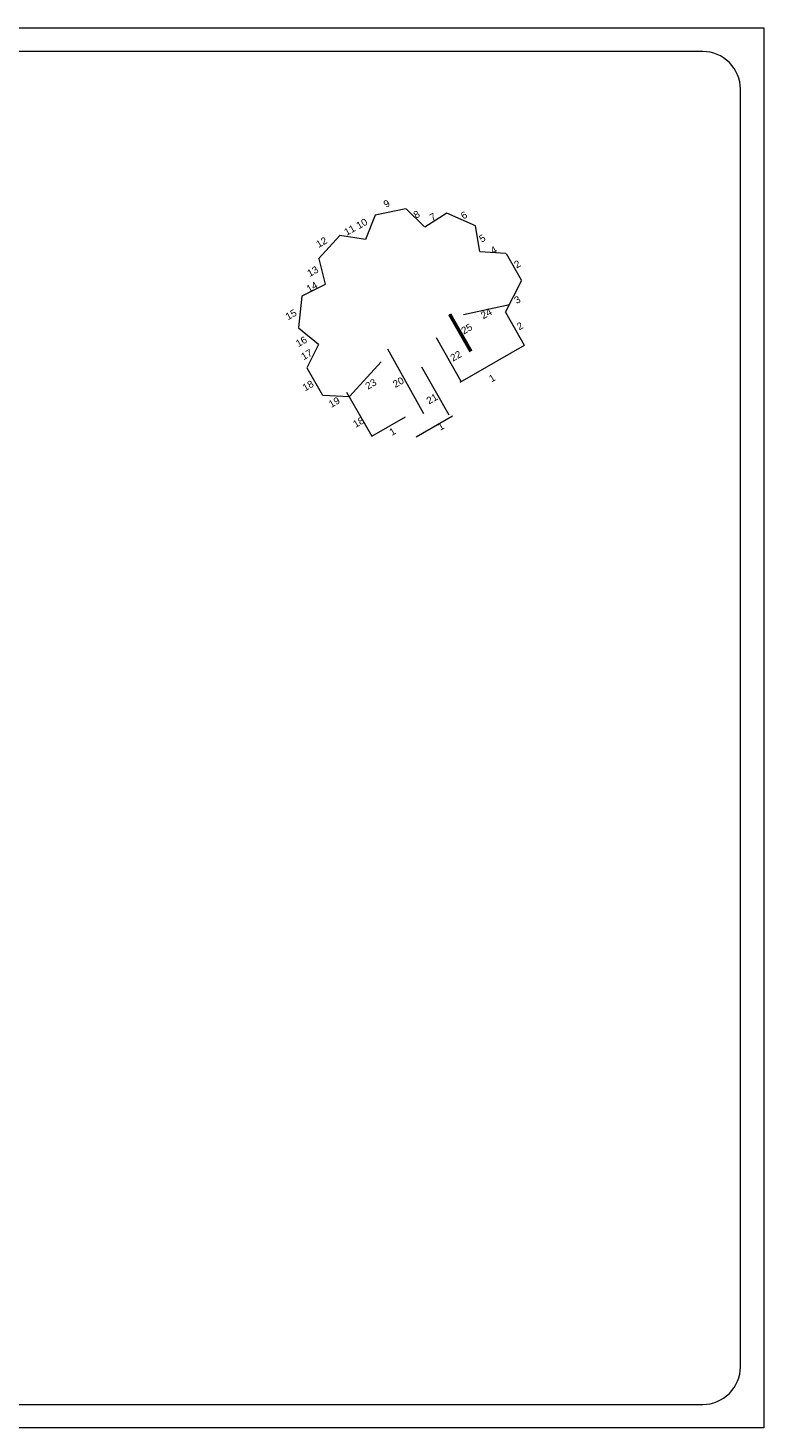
# Model space of a CAD drawing. Extents: x 1304067 to 1304684, y 94 to 123.
# Tile 57 of 57: x 1304669 to 1304684, y 94 to 123. Entities that reach past the tile are written whole.
import ezdxf
from ezdxf.enums import TextEntityAlignment as Align

# ---------------------------------------------------------------- set-up
doc = ezdxf.new("R2010")
doc.units = 0
doc.header["$LTSCALE"] = 0.1
doc.layers.get('0').update_dxf_attribs({"lineweight": 9})
for name, color, linetype, lineweight in [('0_Cadre', 7, 'Continuous', 9), ('_Vue Façade', 240, 'Continuous', 9), ('Bâti_Ligne', 7, 'Continuous', 9), ('Mur façade', 7, 'Continuous', 9)]:
    doc.layers.add(name, color=color, linetype=linetype, lineweight=lineweight)
doc.styles.add('ARIAL', font='arial.ttf')

# ---------------------------------------------------------------- blocks, each defined once
blk = doc.blocks.new('croquis')
at = {"flags": 128}
for points in [[(0.34, 12.73), (-3.99, 11.82)], [(2.96, 10.16), (0.37, 12.73)], [(6.12, 12.11), (3.01, 10.14)], [(10.18, 10.3), (6.13, 12.11)], [(-4, 11.81), (-5.36, 8.37)], [(10.78, 6.67), (10.2, 10.29)], [(-9.01, 8.93), (-12, 5.63)], [(-5.39, 8.37), (-9, 8.94)], [(14.49, 6.41), (10.77, 6.65)], [(14.5, 6.41), (16.64, 2.65)], [(-11.99, 5.62), (-11.07, 2.05)], [(-11.09, 2.03), (-14.36, 0.35)], [(14.44, -1.9), (16.73, 2.6)], [(-14.36, 0.34), (-14.84, -4.09)], [(14.44, -1.9), (17.08, -6.55)], [(-14.84, -4.1), (-12, -6.44)], [(-12, -6.46), (-13.65, -9.76)], [(8.01, -11.79), (17.13, -6.59)], [(-13.65, -9.77), (-11.44, -13.63)], [(-11.43, -13.63), (-7.63, -13.85)], [(-8.04, -13.2), (-4.47, -19.42)], [(-4.47, -19.42), (0.29, -16.7)], [(1.77, -19.53), (6.94, -16.57)]]:
    blk.add_lwpolyline(points, dxfattribs=at)
at = {"layer": 'Bâti_Ligne', "flags": 128}
for points in [[(8.46, -2.23), (14.98, -0.82)], [(8.17, -11.69), (4.66, -5.55)], [(-3.17, -8.93), (-7.63, -13.85)], [(6.47, -16.45), (2.6, -9.68)]]:
    blk.add_lwpolyline(points, dxfattribs=at)
at = {"layer": 'Bâti_Ligne', "extrusion": (-0.873692, -0.48648, 0), "elevation": 5.45, "flags": 128}
blk.add_lwpolyline([(5.09, 0), (15.56, 0)], dxfattribs=at)
at = {"layer": 'Mur façade'}
blk.add_line((9.54, -7.45), (6.54, -2.2), dxfattribs=at)
at = {"style": 'ARIAL'}
for s, p in [('9', (-2.39, 13.45)), ('8', (1.85, 11.93)), ('7', (4.14, 11.57)), ('6', (8.55, 11.81)), ('11', (-7.62, 9.7)), ('10', (-5.9, 10.62)), ('12', (-11.59, 7.98)), ('5', (11.13, 8.54)), ('4', (12.75, 6.88)), ('13', (-12.84, 3.87)), ('2', (16.09, 4.89)), ('14', (-12.95, 1.67)), ('3', (16.09, -0.15)), ('15', (-15.91, -2.24)), ('24', (11.71, -2.1)), ('25', (8.94, -4.26)), ('2', (16.45, -3.86)), ('16', (-14.45, -6.06)), ('17', (-13.7, -7.9)), ('22', (7.4, -8.1)), ('18', (-13.5, -12.29)), ('23', (-4.62, -12.07)), ('20', (-0.73, -11.82)), ('1', (12.52, -11.23)), ('21', (4.03, -14.15)), ('19', (-9.8, -14.64)), ('18', (-6.36, -17.47)), ('1', (5.29, -18.06)), ('1', (-1.56, -18.78))]:
    blk.add_text(s, height=1, rotation=29.7013, dxfattribs=at).set_placement(p, align=Align.MIDDLE_CENTER)

msp = doc.modelspace()

# ---------------------------------------------------------------- linework, layer by layer
at = {"layer": '0_Cadre'}
msp.add_lwpolyline([(1304642.315, 123.32), (1304684.315, 123.32), (1304684.315, 93.62), (1304642.315, 93.62)], close=True, dxfattribs=at)
msp.add_lwpolyline([(1304644.115, 94.12), (1304683.015, 94.12, 0.414214), (1304683.815, 94.92), (1304683.815, 122.02, 0.414214), (1304683.015, 122.82), (1304644.115, 122.82, 0.414214), (1304643.315, 122.02), (1304643.315, 94.92, 0.414214)], format="xyb", close=True, dxfattribs=at)
at = {"layer": '_Vue Façade', "const_width": 0.075, "flags": 128}
msp.add_lwpolyline([(1304677.649, 117.246), (1304678.099, 116.459)], dxfattribs=at)

# ---------------------------------------------------------------- block references
at = {"color": 6, "xscale": 0.15, "yscale": 0.15, "zscale": 0.15}
msp.add_blockref('croquis', (1304676.669, 117.577), dxfattribs=at)

doc.saveas('drawing.dxf')
